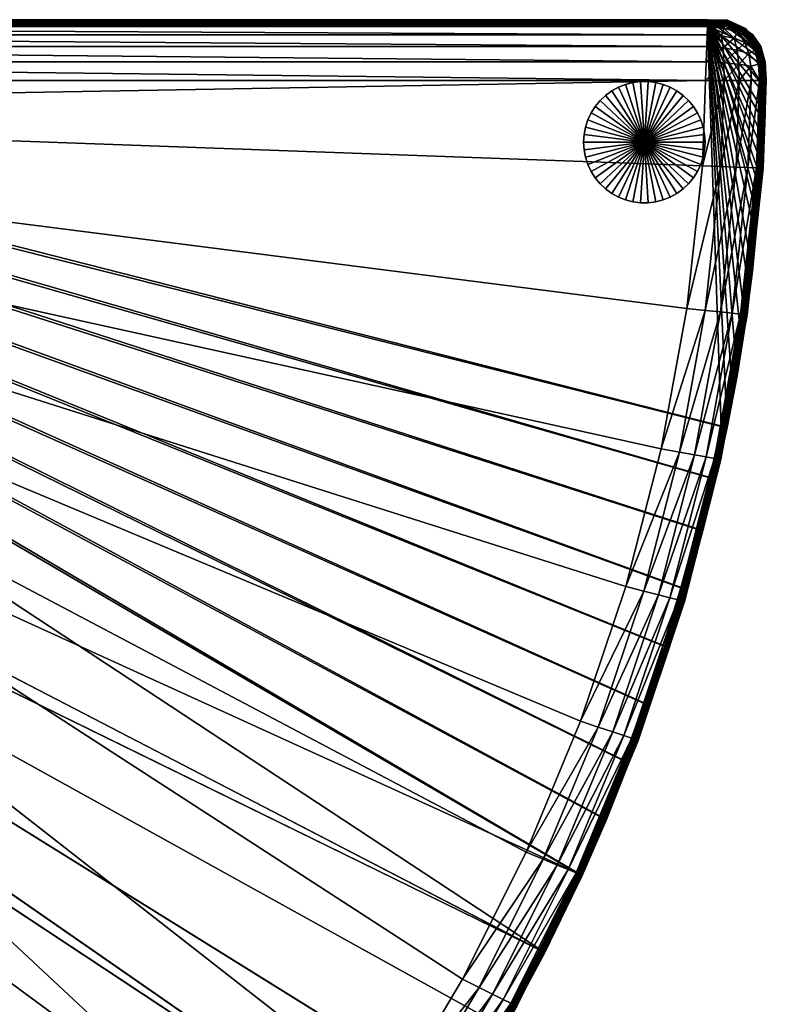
# Model space of a CAD drawing. Header units: inches. Extents: x -6.9 to 27, y -33.9 to 0.
# Tile 10 of 10: x 14.7 to 27, y -16.2 to 0. Entities that reach past the tile are written whole.
import ezdxf

# ---------------------------------------------------------------- set-up
doc = ezdxf.new("R2010")
doc.units = ezdxf.units.IN
doc.header["$MEASUREMENT"] = 0
doc.layers.add('A-FURN-3-ST', color=151, linetype='Continuous')
doc.layers.add('A-FURN-3-ST-LG', color=252, linetype='Continuous')
doc.layers.add('A-FURN-3-ST-LM', color=7, linetype='Continuous', true_color=0xffbd7a)

msp = doc.modelspace()

# ---------------------------------------------------------------- meshes
at = {"layer": 'A-FURN-3-ST'}
mesh = msp.add_polyface(dxfattribs=at)
corners = [(-2.786, -5.564, 1.458), (-2.032, -4.912, 1.458), (16.326, -23.32, 1.458), (-3.618, -6.098, 1.458), (-4.515, -6.507, 1.458), (-5.478, -6.791, 1.458), (-0.152, -1.465, 1.458), (25.656, -4.755, 1.458), (25.234, -7.066, 1.458), (24.65, -9.335, 1.458), (23.908, -11.553, 1.458), (23.012, -13.711, 1.458), (-0.436, -2.429, 1.458), (-0.845, -3.325, 1.458), (-1.379, -4.158, 1.458), (21.964, -15.802, 1.458), (20.767, -17.816, 1.458), (19.427, -19.746, 1.458), (0, 0, 2.458), (-0.003, -0.028, 2.152), (-0.298, -0.06, 2.166), (-0.365, -0.707, 1.518), (-0.071, -0.694, 1.486), (-0.102, -1, 1.458), (-0.316, -0.462, 1.597), (-0.045, -0.444, 1.569), (-0.011, -0.111, 1.902), (-0.283, -0.139, 1.921), (-0.026, -0.25, 1.708), (-0.263, -0.264, 1.722), (0, 0, 13.5), (-0.309, -0.028, 2.458), (25.963, -1, 1.458), (25.913, -2.409, 1.458), (25.975, -0.694, 1.486), (25.984, -0.444, 1.569), (25.991, -0.25, 1.708), (25.996, -0.111, 1.902), (25.999, -0.028, 2.152), (26, 0, 2.458), (-3.733, -4.985, 13.5), (14.338, -26.428, 13.5), (-2.896, -4.338, 13.5), (18.304, -22.655, 13.5), (-2.182, -3.557, 13.5), (21.167, -19, 13.5), (-1.84, -3.025, 13.5), (21.935, -17.817, 13.5), (22.653, -16.604, 13.5), (23.32, -15.362, 13.5), (-1.551, -2.463, 13.5), (0, 0, 13.5), (23.936, -14.094, 13.5), (24.332, -13.171, 13.5), (24.702, -12.238, 13.5), (25.046, -11.295, 13.5), (25.364, -10.343, 13.5), (25.655, -9.382, 13.5), (25.919, -8.414, 13.5), (26, 0, 13.5)]
mesh.append_faces([[corners[k] for k in face] for face in [(0, 1, 2), (3, 0, 2), (4, 3, 2), (5, 4, 2), (6, 7, 8), (6, 8, 9), (6, 9, 10), (6, 10, 11), (12, 6, 2), (13, 12, 2), (14, 13, 2), (1, 14, 2), (6, 11, 15), (6, 15, 16), (6, 16, 17), (18, 19, 20), (21, 22, 23), (24, 25, 22), (19, 26, 27), (26, 28, 29), (29, 27, 26), (29, 28, 25), (30, 18, 31), (6, 23, 32), (6, 32, 33), (6, 33, 7), (32, 23, 22), (22, 34, 32), (34, 22, 25), (25, 35, 34), (35, 25, 28), (28, 36, 35), (26, 37, 36), (36, 28, 26), (19, 38, 37), (37, 26, 19), (18, 39, 38), (38, 19, 18), (18, 30, 59)]])
mesh.append_faces([[corners[k] for k in face] for face in [(40, 41, 42), (42, 43, 44), (44, 45, 46), (46, 49, 50)]], dxfattribs={"vtx0": -1, "vtx1": -1})
mesh.append_faces([[corners[k] for k in face] for face in [(50, 49, 51)]], dxfattribs={"vtx0": -1, "vtx1": -1, "vtx2": -1})
mesh.append_faces([[corners[k] for k in face] for face in [(46, 47, 48), (51, 52, 53), (51, 53, 54), (51, 55, 56), (51, 56, 57)]], dxfattribs={"vtx0": -1, "vtx2": -1})
mesh.append_faces([[corners[k] for k in face] for face in [(48, 49, 46), (49, 52, 51), (54, 55, 51), (57, 58, 51)]], dxfattribs={"vtx1": -1, "vtx2": -1})
mesh = msp.add_polyface(dxfattribs=at)
corners = [(26.109, -7.225, 1.902), (25.511, -9.555, 1.902), (25.377, -9.521, 1.708), (26.218, -7.245, 2.458), (25.619, -9.583, 2.458), (25.592, -9.576, 2.152), (26.191, -7.24, 2.152), (25.972, -7.2, 1.708), (24.831, -11.86, 2.152), (24.752, -11.834, 1.902), (24.857, -11.869, 2.458), (24.62, -11.79, 1.708), (23.705, -13.998, 1.708), (23.833, -14.051, 1.902), (23.91, -14.083, 2.152), (25.189, -9.473, 1.569), (24.436, -11.728, 1.569), (24.198, -11.649, 1.486), (23.012, -13.711, 1.458), (23.908, -11.553, 1.458), (23.294, -13.828, 1.486), (25.234, -7.066, 1.458), (25.656, -4.755, 1.458), (25.96, -4.787, 1.486), (25.535, -7.121, 1.486), (26.208, -4.814, 1.569), (25.781, -7.165, 1.569), (24.65, -9.335, 1.458), (24.946, -9.411, 1.486), (26.402, -4.835, 1.708), (23.525, -13.924, 1.569), (25.963, -1, 1.458), (25.975, -0.694, 1.486), (26.266, -0.708, 1.518), (25.913, -2.409, 1.458), (26.269, -1, 1.486), (26.218, -2.42, 1.486), (25.984, -0.444, 1.569), (26.252, -0.463, 1.597), (25.991, -0.25, 1.708), (26.226, -0.264, 1.722), (25.996, -0.111, 1.902), (26.263, -0.139, 1.921), (25.999, -0.028, 2.152), (26.289, -0.06, 2.166), (26, 0, 2.458), (0, 0, 13.5), (25.919, -8.414, 13.5), (26.132, -7.569, 13.5), (26.32, -6.719, 13.5), (26, 0, 13.5), (26, 0, 13.5), (0, 0, 2.458), (24.857, -11.869, 13.5), (23.936, -14.094, 13.5), (25.619, -9.583, 13.5), (26.218, -7.245, 13.5)]
mesh.append_faces([[corners[k] for k in face] for face in [(0, 1, 2), (3, 4, 5), (5, 6, 3), (6, 5, 1), (1, 0, 6), (2, 7, 0), (5, 8, 9), (9, 1, 5), (4, 10, 8), (8, 5, 4), (1, 9, 11), (11, 2, 1), (12, 11, 9), (13, 9, 8), (14, 8, 10), (15, 16, 17), (18, 19, 17), (17, 20, 18), (20, 17, 16), (21, 22, 23), (23, 24, 21), (24, 23, 25), (25, 26, 24), (27, 21, 24), (24, 28, 27), (19, 27, 28), (28, 17, 19), (28, 24, 26), (26, 15, 28), (17, 28, 15), (29, 7, 26), (15, 26, 7), (7, 2, 15), (16, 15, 2), (2, 11, 16), (30, 16, 11), (31, 32, 33), (34, 31, 35), (22, 34, 36), (36, 23, 22), (32, 37, 38), (37, 39, 40), (40, 39, 41), (42, 41, 43), (44, 43, 45), (51, 45, 52), (10, 53, 54), (4, 55, 53), (53, 10, 4), (3, 56, 55), (55, 4, 3)]])
mesh.append_faces([[corners[k] for k in face] for face in [(46, 49, 50)]], dxfattribs={"vtx0": -1, "vtx1": -1})
mesh.append_faces([[corners[k] for k in face] for face in [(46, 47, 48), (46, 48, 49)]], dxfattribs={"vtx0": -1, "vtx2": -1})
mesh = msp.add_polyface(dxfattribs=at)
corners = [(26.65, -4.862, 2.458), (26.218, -7.245, 2.458), (26.191, -7.24, 2.152), (26.622, -4.859, 2.152), (26.109, -7.225, 1.902), (26.54, -4.85, 1.902), (25.972, -7.2, 1.708), (26.402, -4.835, 1.708), (25.781, -7.165, 1.569), (26.208, -4.814, 1.569), (26.266, -0.708, 1.518), (26.269, -1, 1.486), (25.963, -1, 1.458), (26.51, -0.731, 1.597), (26.519, -1, 1.569), (26.708, -0.764, 1.722), (26.714, -1, 1.708), (26.853, -0.999, 1.902), (26.835, -0.731, 1.921), (26.912, -2.445, 2.458), (26.218, -2.42, 1.486), (25.913, -2.409, 1.458), (26.468, -2.429, 1.569), (25.96, -4.787, 1.486), (26.936, -0.999, 2.152), (26.884, -2.444, 2.152), (26.801, -2.441, 1.902), (26.964, -0.999, 2.458), (26.914, -0.708, 2.166), (26.662, -2.436, 1.708), (26.964, -0.999, 13.5), (26.947, -0.694, 2.458), (26, 0, 13.5), (26.32, -6.719, 13.5), (26.484, -5.864, 13.5), (26.622, -5.004, 13.5), (26.735, -4.141, 13.5), (26.822, -3.274, 13.5), (26.867, -2.846, 13.5), (26.903, -2.416, 13.5), (26.928, -1.986, 13.5), (26.944, -1.556, 13.5), (26.951, -1.125, 13.5), (26.65, -4.862, 13.5), (26.218, -7.245, 13.5), (26.912, -2.445, 13.5)]
mesh.append_faces([[corners[k] for k in face] for face in [(0, 1, 2), (2, 3, 0), (3, 2, 4), (4, 5, 3), (5, 4, 6), (6, 7, 5), (8, 9, 7), (10, 11, 12), (11, 10, 13), (13, 14, 11), (14, 13, 15), (15, 16, 14), (17, 16, 15), (15, 18, 17), (19, 0, 3), (11, 20, 21), (20, 11, 14), (14, 22, 20), (23, 20, 22), (22, 9, 23), (24, 25, 26), (26, 17, 24), (25, 3, 5), (5, 26, 25), (27, 19, 25), (25, 24, 27), (3, 25, 19), (27, 24, 28), (24, 17, 18), (26, 5, 7), (29, 7, 9), (7, 29, 26), (9, 22, 29), (17, 26, 29), (16, 29, 22), (29, 16, 17), (22, 14, 16), (30, 27, 31), (0, 43, 44), (44, 1, 0), (19, 45, 43), (43, 0, 19), (27, 30, 45), (45, 19, 27)]])
mesh.append_faces([[corners[k] for k in face] for face in [(32, 33, 34), (32, 34, 35), (32, 36, 37), (32, 37, 38), (32, 39, 40), (32, 40, 41)]], dxfattribs={"vtx0": -1, "vtx2": -1})
mesh.append_faces([[corners[k] for k in face] for face in [(35, 36, 32), (38, 39, 32), (41, 42, 32)]], dxfattribs={"vtx1": -1, "vtx2": -1})
mesh = msp.add_polyface(dxfattribs=at)
corners = [(26.741, -0.25, 13.5), (26.741, -0.25, 2.458), (26.552, -0.111, 2.458), (26.266, -0.708, 1.518), (26.252, -0.463, 1.597), (26.482, -0.5, 1.662), (26.778, -0.5, 1.958), (26.674, -0.555, 1.763), (26.611, -0.375, 1.833), (26.683, -0.305, 2.013), (26.835, -0.731, 1.921), (26.914, -0.708, 2.166), (26.936, -0.999, 2.152), (26.708, -0.764, 1.722), (26.844, -0.463, 2.189), (26.727, -0.264, 2.222), (26.947, -0.694, 2.458), (26.964, -0.999, 2.458), (26.873, -0.444, 2.458), (26.51, -0.731, 1.597), (25.975, -0.694, 1.486), (26.433, -0.305, 1.763), (26.226, -0.264, 1.722), (25.984, -0.444, 1.569), (25.996, -0.111, 1.902), (26.263, -0.139, 1.921), (25.999, -0.028, 2.152), (26.289, -0.06, 2.166), (26, 0, 2.458), (26.305, -0.028, 2.458), (26.493, -0.204, 1.958), (26.532, -0.139, 2.189), (26.947, -0.694, 13.5), (26.964, -0.999, 13.5), (26.873, -0.444, 13.5), (26.552, -0.111, 13.5), (26.305, -0.028, 13.5), (26, 0, 13.5), (26, 0, 13.5), (26.951, -1.125, 13.5), (26.947, -0.694, 13.5), (26.325, -0.01, 13.5), (26.62, -0.147, 13.5), (26.839, -0.387, 13.5)]
mesh.append_faces([[corners[k] for k in face] for face in [(0, 1, 2), (3, 4, 5), (6, 7, 8), (8, 9, 6), (10, 11, 12), (10, 13, 7), (11, 10, 6), (7, 6, 10), (6, 14, 11), (14, 6, 9), (9, 15, 14), (11, 16, 17), (16, 11, 14), (14, 18, 16), (18, 14, 15), (15, 1, 18), (7, 13, 19), (5, 19, 3), (19, 5, 7), (4, 3, 20), (8, 7, 5), (21, 5, 4), (5, 21, 8), (22, 4, 23), (4, 22, 21), (24, 25, 22), (26, 27, 25), (28, 29, 27), (25, 30, 21), (21, 22, 25), (27, 31, 30), (30, 25, 27), (29, 2, 31), (31, 27, 29), (8, 21, 30), (30, 9, 8), (9, 30, 31), (31, 15, 9), (15, 31, 2), (2, 1, 15), (16, 32, 33), (18, 34, 32), (32, 16, 18), (1, 0, 34), (34, 18, 1), (2, 35, 0), (35, 2, 29), (29, 36, 35), (36, 29, 28), (28, 37, 36)]])
mesh.append_faces([[corners[k] for k in face] for face in [(42, 40, 43)]], dxfattribs={"vtx0": -1})
mesh.append_faces([[corners[k] for k in face] for face in [(38, 40, 41), (41, 40, 42)]], dxfattribs={"vtx0": -1, "vtx1": -1})
mesh.append_faces([[corners[k] for k in face] for face in [(38, 39, 40)]], dxfattribs={"vtx0": -1, "vtx2": -1})
mesh = msp.add_polyface(dxfattribs=at)
corners = [(-5.478, -6.791, 1.458), (16.326, -23.32, 1.458), (14.586, -24.936, 1.458), (12.746, -26.413, 1.458), (10.813, -27.749, 1.458), (8.796, -28.941, 1.458), (6.703, -29.985, 1.458), (4.543, -30.877, 1.458), (2.323, -31.614, 1.458), (10.987, -28, 1.486), (12.937, -26.651, 1.486), (13.094, -26.846, 1.569), (11.129, -28.206, 1.569), (8.952, -29.204, 1.486), (9.079, -29.419, 1.569), (6.84, -30.258, 1.486), (11.382, -28.571, 2.458), (9.306, -29.801, 2.458), (9.291, -29.777, 2.152), (-0.152, -1.465, 1.458), (17.945, -21.584, 1.458), (19.427, -19.746, 1.458), (11.24, -28.366, 1.708), (13.216, -26.997, 1.708), (13.303, -27.106, 1.902), (11.319, -28.48, 1.902), (9.249, -29.706, 1.902), (9.178, -29.586, 1.708), (13.355, -27.171, 2.152), (11.367, -28.548, 2.152), (13.373, -27.192, 2.458), (2.64, -32.562, 13.5), (4.17, -32.072, 13.5), (-6.943, -6.943, 13.5), (5.675, -31.51, 13.5), (7.153, -30.877, 13.5), (-4.669, -5.479, 13.5), (8.598, -30.175, 13.5), (-3.733, -4.985, 13.5), (10.009, -29.406, 13.5), (11.382, -28.571, 13.5), (12.889, -27.539, 13.5), (14.338, -26.428, 13.5), (-2.896, -4.338, 13.5), (15.726, -25.241, 13.5), (17.05, -23.982, 13.5), (18.304, -22.655, 13.5), (-2.182, -3.557, 13.5), (19.487, -21.263, 13.5), (20.35, -20.149, 13.5), (11.382, -28.571, 13.5), (9.306, -29.801, 13.5)]
mesh.append_faces([[corners[k] for k in face] for face in [(0, 1, 2), (0, 2, 3), (0, 3, 4), (0, 4, 5), (0, 5, 6), (0, 6, 7), (0, 7, 8), (9, 10, 11), (11, 12, 9), (5, 4, 9), (9, 13, 5), (6, 5, 13), (13, 9, 12), (12, 14, 13), (15, 13, 14), (16, 17, 18), (4, 3, 10), (10, 9, 4), (13, 15, 6), (19, 20, 1), (19, 21, 20), (22, 23, 24), (25, 26, 27), (27, 22, 25), (24, 25, 22), (25, 24, 28), (29, 18, 26), (26, 25, 29), (28, 29, 25), (29, 28, 30), (18, 29, 16), (30, 16, 29), (12, 11, 23), (23, 22, 12), (14, 12, 22), (22, 27, 14), (16, 50, 51), (51, 17, 16), (50, 16, 30)]])
mesh.append_faces([[corners[k] for k in face] for face in [(36, 37, 38)]], dxfattribs={"vtx0": -1, "vtx1": -1})
mesh.append_faces([[corners[k] for k in face] for face in [(33, 32, 34), (33, 34, 35), (36, 35, 37), (38, 37, 39), (38, 39, 40), (38, 41, 42), (43, 42, 44), (43, 44, 45), (47, 46, 48), (47, 48, 49)]], dxfattribs={"vtx0": -1, "vtx2": -1})
mesh.append_faces([[corners[k] for k in face] for face in [(31, 32, 33), (40, 41, 38), (45, 46, 43)]], dxfattribs={"vtx1": -1, "vtx2": -1})
mesh = msp.add_polyface(dxfattribs=at)
corners = [(21.964, -15.802, 1.458), (23.012, -13.711, 1.458), (23.294, -13.828, 1.486), (22.237, -15.938, 1.486), (20.767, -17.816, 1.458), (21.03, -17.972, 1.486), (19.427, -19.746, 1.458), (19.678, -19.92, 1.486), (17.945, -21.584, 1.458), (18.53, -22.054, 1.708), (20.043, -20.174, 1.708), (20.158, -20.253, 1.902), (21.532, -18.269, 1.902), (21.413, -18.198, 1.708), (21.604, -18.312, 2.152), (20.226, -20.3, 2.152), (22.833, -16.236, 2.152), (21.628, -18.326, 2.458), (20.249, -20.316, 2.458), (22.858, -16.249, 2.458), (24.752, -11.834, 1.902), (23.833, -14.051, 1.902), (23.705, -13.998, 1.708), (22.759, -16.199, 1.902), (22.634, -16.137, 1.708), (24.831, -11.86, 2.152), (23.91, -14.083, 2.152), (24.857, -11.869, 2.458), (23.936, -14.094, 2.458), (24.436, -11.728, 1.569), (23.525, -13.924, 1.569), (22.46, -16.05, 1.569), (21.245, -18.099, 1.569), (19.884, -20.063, 1.569), (18.183, -21.775, 1.486), (24.62, -11.79, 1.708), (18.378, -21.932, 1.569), (20.35, -20.149, 13.5), (21.167, -19, 13.5), (-2.182, -3.557, 13.5), (-1.84, -3.025, 13.5), (21.935, -17.817, 13.5), (22.858, -16.249, 13.5), (21.628, -18.326, 13.5), (20.249, -20.316, 13.5), (23.936, -14.094, 13.5)]
mesh.append_faces([[corners[k] for k in face] for face in [(0, 1, 2), (2, 3, 0), (4, 0, 3), (3, 5, 4), (6, 4, 5), (5, 7, 6), (8, 6, 7), (9, 10, 11), (12, 11, 10), (10, 13, 12), (14, 15, 11), (11, 12, 14), (16, 14, 12), (17, 18, 15), (15, 14, 17), (19, 17, 14), (14, 16, 19), (20, 21, 22), (23, 12, 13), (13, 24, 23), (21, 23, 24), (24, 22, 21), (25, 26, 21), (12, 23, 16), (26, 16, 23), (23, 21, 26), (27, 28, 26), (28, 19, 16), (16, 26, 28), (29, 30, 2), (3, 2, 30), (30, 31, 3), (5, 3, 31), (31, 32, 5), (7, 5, 32), (32, 33, 7), (34, 7, 33), (35, 22, 30), (31, 30, 22), (22, 24, 31), (32, 31, 24), (24, 13, 32), (33, 32, 13), (13, 10, 33), (36, 33, 10), (19, 42, 43), (43, 17, 19), (17, 43, 44), (44, 18, 17), (28, 45, 42), (42, 19, 28), (45, 28, 27)]])
mesh.append_faces([[corners[k] for k in face] for face in [(40, 38, 41)]], dxfattribs={"vtx0": -1, "vtx2": -1})
mesh.append_faces([[corners[k] for k in face] for face in [(37, 38, 39)]], dxfattribs={"vtx1": -1, "vtx2": -1})
at = {"layer": 'A-FURN-3-ST-LG', "color": 251, "true_color": 0x565656}
mesh = msp.add_polyface(dxfattribs=at)
corners = [(24.957, -2.017, 1.5), (25.957, -2.017, 1.5), (25.949, -2.142, 1.5), (25.926, -2.266, 1.5), (25.887, -2.385, 1.5), (25.834, -2.499, 1.5), (25.766, -2.605, 1.5), (25.686, -2.702, 1.5), (25.595, -2.788, 1.5), (25.493, -2.861, 1.5), (25.383, -2.922, 1.5), (25.266, -2.968, 1.5), (25.145, -2.999, 1.5), (25.02, -3.015, 1.5), (24.894, -3.015, 1.5), (24.77, -2.999, 1.5), (24.648, -2.968, 1.5), (24.531, -2.922, 1.5), (24.421, -2.861, 1.5), (24.32, -2.788, 1.5), (24.228, -2.702, 1.5), (24.148, -2.605, 1.5), (24.081, -2.499, 1.5), (24.028, -2.385, 1.5), (23.989, -2.266, 1.5), (23.965, -2.142, 1.5), (23.957, -2.017, 1.5), (23.965, -1.892, 1.5), (23.989, -1.768, 1.5), (24.028, -1.649, 1.5), (24.081, -1.535, 1.5), (24.148, -1.429, 1.5), (24.228, -1.333, 1.5), (24.32, -1.247, 1.5), (24.421, -1.173, 1.5), (24.531, -1.112, 1.5), (24.648, -1.066, 1.5), (24.77, -1.035, 1.5), (24.894, -1.019, 1.5), (25.02, -1.019, 1.5), (25.145, -1.035, 1.5), (25.266, -1.066, 1.5), (25.383, -1.112, 1.5), (25.493, -1.173, 1.5), (25.595, -1.247, 1.5), (25.686, -1.333, 1.5), (25.766, -1.429, 1.5), (25.834, -1.535, 1.5), (25.887, -1.649, 1.5), (25.926, -1.768, 1.5), (25.949, -1.892, 1.5), (25.957, -2.017, 0), (25.949, -2.142, 0), (25.926, -2.266, 0), (25.887, -2.385, 0), (25.834, -2.499, 0), (25.766, -2.605, 0), (25.686, -2.702, 0), (25.595, -2.788, 0), (25.493, -2.861, 0), (25.383, -2.922, 0), (25.266, -2.968, 0), (25.145, -2.999, 0), (25.02, -3.015, 0), (24.894, -3.015, 0), (24.77, -2.999, 0), (24.648, -2.968, 0), (24.531, -2.922, 0), (24.421, -2.861, 0), (24.32, -2.788, 0), (24.228, -2.702, 0), (24.148, -2.605, 0), (24.081, -2.499, 0), (24.028, -2.385, 0), (23.989, -2.266, 0), (23.965, -2.142, 0), (23.957, -2.017, 0), (23.965, -1.892, 0), (23.989, -1.768, 0), (24.028, -1.649, 0), (24.081, -1.535, 0), (24.148, -1.429, 0), (24.228, -1.333, 0), (24.32, -1.247, 0), (24.421, -1.173, 0), (24.531, -1.112, 0), (24.648, -1.066, 0), (24.77, -1.035, 0), (24.894, -1.019, 0), (25.02, -1.019, 0), (25.145, -1.035, 0), (25.266, -1.066, 0), (25.383, -1.112, 0), (25.493, -1.173, 0), (25.595, -1.247, 0), (25.686, -1.333, 0), (25.766, -1.429, 0), (25.834, -1.535, 0), (25.887, -1.649, 0), (25.926, -1.768, 0), (25.949, -1.892, 0), (24.957, -2.017, 0)]
mesh.append_faces([[corners[k] for k in face] for face in [(1, 52, 51), (2, 53, 52), (3, 54, 53), (4, 55, 54), (5, 56, 55), (6, 57, 56), (7, 58, 57), (8, 59, 58), (9, 60, 59), (10, 61, 60), (11, 62, 61), (12, 63, 62), (13, 64, 63), (14, 65, 64), (15, 66, 65), (16, 67, 66), (17, 68, 67), (18, 69, 68), (19, 70, 69), (20, 71, 70), (21, 72, 71), (22, 73, 72), (23, 74, 73), (24, 75, 74), (25, 76, 75), (26, 77, 76), (27, 78, 77), (28, 79, 78), (29, 80, 79), (30, 81, 80), (31, 82, 81), (32, 83, 82), (33, 84, 83), (34, 85, 84), (35, 86, 85), (36, 87, 86), (37, 88, 87), (38, 89, 88), (39, 90, 89), (40, 91, 90), (41, 92, 91), (42, 93, 92), (43, 94, 93), (44, 95, 94), (45, 96, 95), (46, 97, 96), (47, 98, 97), (48, 99, 98), (49, 100, 99), (50, 51, 100)]], dxfattribs={"vtx0": -1, "color": 251})
mesh.append_faces([[corners[k] for k in face] for face in [(0, 2, 1), (0, 3, 2), (0, 4, 3), (0, 5, 4), (0, 6, 5), (0, 7, 6), (0, 8, 7), (0, 9, 8), (0, 10, 9), (0, 11, 10), (0, 12, 11), (0, 13, 12), (0, 14, 13), (0, 15, 14), (0, 16, 15), (0, 17, 16), (0, 18, 17), (0, 19, 18), (0, 20, 19), (0, 21, 20), (0, 22, 21), (0, 23, 22), (0, 24, 23), (0, 25, 24), (0, 26, 25), (0, 27, 26), (0, 28, 27), (0, 29, 28), (0, 30, 29), (0, 31, 30), (0, 32, 31), (0, 33, 32), (0, 34, 33), (0, 35, 34), (0, 36, 35), (0, 37, 36), (0, 38, 37), (0, 39, 38), (0, 40, 39), (0, 41, 40), (0, 42, 41), (0, 43, 42), (0, 44, 43), (0, 45, 44), (0, 46, 45), (0, 47, 46), (0, 48, 47), (0, 49, 48), (0, 50, 49), (0, 1, 50), (101, 51, 52), (101, 52, 53), (101, 53, 54), (101, 54, 55), (101, 55, 56), (101, 56, 57), (101, 57, 58), (101, 58, 59), (101, 59, 60), (101, 60, 61), (101, 61, 62), (101, 62, 63), (101, 63, 64), (101, 64, 65), (101, 65, 66), (101, 66, 67), (101, 67, 68), (101, 68, 69), (101, 69, 70), (101, 70, 71), (101, 71, 72), (101, 72, 73), (101, 73, 74), (101, 74, 75), (101, 75, 76), (101, 76, 77), (101, 77, 78), (101, 78, 79), (101, 79, 80), (101, 80, 81), (101, 81, 82), (101, 82, 83), (101, 83, 84), (101, 84, 85), (101, 85, 86), (101, 86, 87), (101, 87, 88), (101, 88, 89), (101, 89, 90), (101, 90, 91), (101, 91, 92), (101, 92, 93), (101, 93, 94), (101, 94, 95), (101, 95, 96), (101, 96, 97), (101, 97, 98), (101, 98, 99), (101, 99, 100), (101, 100, 51)]], dxfattribs={"vtx0": -1, "vtx2": -1, "color": 251})
mesh.append_faces([[corners[k] for k in face] for face in [(1, 2, 52), (2, 3, 53), (3, 4, 54), (4, 5, 55), (5, 6, 56), (6, 7, 57), (7, 8, 58), (8, 9, 59), (9, 10, 60), (10, 11, 61), (11, 12, 62), (12, 13, 63), (13, 14, 64), (14, 15, 65), (15, 16, 66), (16, 17, 67), (17, 18, 68), (18, 19, 69), (19, 20, 70), (20, 21, 71), (21, 22, 72), (22, 23, 73), (23, 24, 74), (24, 25, 75), (25, 26, 76), (26, 27, 77), (27, 28, 78), (28, 29, 79), (29, 30, 80), (30, 31, 81), (31, 32, 82), (32, 33, 83), (33, 34, 84), (34, 35, 85), (35, 36, 86), (36, 37, 87), (37, 38, 88), (38, 39, 89), (39, 40, 90), (40, 41, 91), (41, 42, 92), (42, 43, 93), (43, 44, 94), (44, 45, 95), (45, 46, 96), (46, 47, 97), (47, 48, 98), (48, 49, 99), (49, 50, 100), (50, 1, 51)]], dxfattribs={"vtx2": -1, "color": 251})
at = {"layer": 'A-FURN-3-ST-LM'}
mesh = msp.add_polyface(dxfattribs=at)
corners = [(-0.208, -0.01, 13.9), (-0.41, -0.055, 13.9), (-0.207, -0.013, 13.926), (-0.409, -0.059, 13.926), (-0.206, -0.023, 13.95), (-0.406, -0.068, 13.95), (-0.204, -0.039, 13.971), (-0.402, -0.083, 13.971), (-0.201, -0.059, 13.987), (-0.395, -0.103, 13.987), (-0.198, -0.083, 13.997), (-0.388, -0.126, 13.997), (-0.194, -0.109, 14), (0, 0, 13.9), (0, -0.003, 13.926), (0, -0.013, 13.95), (0.001, -0.029, 13.971), (0.001, -0.05, 13.987), (0.002, -0.074, 13.997), (0.002, -0.1, 14), (26, 0, 13.9), (26, -0.003, 13.926), (26, -0.013, 13.95), (26, -0.029, 13.971), (25.999, -0.05, 13.987), (25.999, -0.074, 13.997), (-2.828, -4.412, 14), (18.23, -22.588, 14), (-2.103, -3.618, 14), (21.084, -18.943, 14), (-1.754, -3.075, 14), (23.231, -15.317, 14), (-1.46, -2.504, 14), (23.845, -14.052, 14), (24.239, -13.133, 14), (24.609, -12.203, 14), (24.952, -11.262, 14), (-0.208, -0.01, 13.5), (0, 0, 13.5), (18.304, -22.655, 13.5), (-2.896, -4.338, 13.5), (-2.182, -3.557, 13.5), (21.167, -19, 13.5), (-1.84, -3.025, 13.5), (23.32, -15.362, 13.5), (-1.551, -2.463, 13.5), (25.046, -11.295, 13.5), (24.702, -12.238, 13.5), (24.332, -13.171, 13.5), (23.936, -14.094, 13.5)]
mesh.append_faces([[corners[k] for k in face] for face in [(0, 1, 2), (2, 3, 4), (4, 5, 6), (6, 7, 8), (8, 9, 10), (10, 11, 12), (0, 2, 13), (13, 2, 14), (14, 2, 4), (14, 4, 15), (15, 4, 6), (15, 6, 16), (16, 6, 8), (16, 8, 17), (17, 8, 10), (17, 10, 18), (18, 10, 12), (18, 12, 19), (13, 14, 20), (21, 14, 15), (22, 15, 16), (23, 16, 17), (24, 17, 18), (25, 18, 19), (26, 27, 28), (28, 29, 30), (30, 31, 32), (32, 31, 33), (32, 33, 19), (19, 33, 34), (19, 34, 35), (35, 36, 19), (0, 13, 37), (37, 13, 38), (13, 20, 38)]])
mesh.append_faces([[corners[k] for k in face] for face in [(44, 45, 38)]], dxfattribs={"vtx0": -1, "vtx1": -1, "vtx2": -1})
mesh.append_faces([[corners[k] for k in face] for face in [(39, 40, 41), (42, 41, 43), (44, 43, 45), (38, 47, 48), (38, 48, 49)]], dxfattribs={"vtx0": -1, "vtx2": -1})
mesh.append_faces([[corners[k] for k in face] for face in [(46, 47, 38), (49, 44, 38)]], dxfattribs={"vtx1": -1, "vtx2": -1})
mesh = msp.add_polyface(dxfattribs=at)
corners = [(25.847, -8.395, 13.997), (25.559, -9.355, 14), (25.583, -9.362, 13.997), (25.87, -8.401, 13.987), (25.607, -9.369, 13.987), (25.89, -8.406, 13.971), (25.626, -9.374, 13.971), (25.906, -8.41, 13.95), (25.642, -9.379, 13.95), (25.915, -8.413, 13.926), (25.651, -9.381, 13.926), (25.268, -10.313, 14), (25.293, -10.321, 13.997), (25.316, -10.328, 13.987), (25.336, -10.334, 13.971), (25.351, -10.339, 13.95), (25.361, -10.342, 13.926), (25.655, -9.382, 13.9), (25.364, -10.343, 13.9), (24.952, -11.262, 14), (24.976, -11.271, 13.997), (24.999, -11.279, 13.987), (25.019, -11.286, 13.971), (25.034, -11.291, 13.95), (25.043, -11.294, 13.926), (26, 0, 13.9), (0, -0.003, 13.926), (26, -0.003, 13.926), (0, -0.013, 13.95), (26, -0.013, 13.95), (0.001, -0.029, 13.971), (26, -0.029, 13.971), (0.001, -0.05, 13.987), (25.999, -0.05, 13.987), (0.002, -0.074, 13.997), (25.999, -0.074, 13.997), (0.002, -0.1, 14), (25.998, -0.1, 14), (25.655, -9.382, 13.5), (25.364, -10.343, 13.5), (25.822, -8.388, 14), (26.035, -7.546, 14), (26.223, -6.699, 14), (0, 0, 13.5), (26, 0, 13.5), (26.32, -6.719, 13.5), (26.132, -7.569, 13.5), (25.919, -8.414, 13.5), (25.046, -11.295, 13.5)]
mesh.append_faces([[corners[k] for k in face] for face in [(0, 1, 2), (3, 2, 4), (5, 4, 6), (7, 6, 8), (9, 8, 10), (1, 11, 2), (2, 11, 12), (2, 12, 4), (4, 12, 13), (4, 13, 6), (6, 13, 14), (6, 14, 8), (8, 14, 15), (8, 15, 10), (10, 15, 16), (10, 16, 17), (17, 16, 18), (11, 19, 12), (12, 20, 13), (13, 21, 14), (14, 22, 15), (15, 23, 16), (16, 24, 18), (25, 26, 27), (27, 28, 29), (29, 30, 31), (31, 32, 33), (33, 34, 35), (35, 36, 37), (17, 18, 38), (38, 18, 39), (36, 19, 11), (36, 11, 1), (1, 40, 36), (36, 40, 41), (36, 41, 42), (36, 42, 37), (43, 25, 44)]])
mesh.append_faces([[corners[k] for k in face] for face in [(44, 45, 43)]], dxfattribs={"vtx0": -1, "vtx1": -1})
mesh.append_faces([[corners[k] for k in face] for face in [(43, 45, 46), (43, 46, 47), (43, 38, 39), (43, 39, 48)]], dxfattribs={"vtx0": -1, "vtx2": -1})
mesh.append_faces([[corners[k] for k in face] for face in [(47, 38, 43)]], dxfattribs={"vtx1": -1, "vtx2": -1})
mesh = msp.add_polyface(dxfattribs=at)
corners = [(26.523, -4.99, 14), (26.385, -5.847, 14), (26.549, -4.993, 13.997), (26.411, -5.851, 13.997), (26.573, -4.997, 13.987), (26.435, -5.855, 13.987), (26.593, -5, 13.971), (26.455, -5.859, 13.971), (26.223, -6.699, 14), (26.248, -6.704, 13.997), (26.271, -6.709, 13.987), (26.292, -6.713, 13.971), (26.471, -5.862, 13.95), (26.307, -6.717, 13.95), (26.48, -5.863, 13.926), (26.317, -6.719, 13.926), (26.484, -5.864, 13.9), (26.325, -0.01, 13.9), (26, 0, 13.9), (26.324, -0.014, 13.926), (26, -0.003, 13.926), (26.322, -0.024, 13.95), (26, -0.013, 13.95), (26.318, -0.039, 13.971), (26, -0.029, 13.971), (26.313, -0.06, 13.987), (25.999, -0.05, 13.987), (26.308, -0.084, 13.997), (25.999, -0.074, 13.997), (26.302, -0.11, 14), (25.998, -0.1, 14), (26.618, -0.149, 13.926), (26.612, -0.158, 13.95), (26.603, -0.171, 13.971), (26.59, -0.188, 13.987), (26.576, -0.208, 13.997), (26.56, -0.229, 14), (26.635, -4.129, 14), (26.723, -3.264, 14), (26.768, -2.836, 14), (26.752, -0.439, 14), (26, 0, 13.5), (26.325, -0.01, 13.5), (26.62, -0.147, 13.9), (26.32, -6.719, 13.9), (26.484, -5.864, 13.5), (26.947, -0.694, 13.5), (26.735, -4.141, 13.5), (26.622, -5.004, 13.5), (26.32, -6.719, 13.5)]
mesh.append_faces([[corners[k] for k in face] for face in [(0, 1, 2), (2, 1, 3), (4, 3, 5), (6, 5, 7), (1, 8, 3), (3, 9, 5), (5, 10, 7), (7, 11, 12), (12, 13, 14), (14, 15, 16), (17, 18, 19), (19, 18, 20), (19, 20, 21), (21, 20, 22), (21, 22, 23), (23, 22, 24), (23, 24, 25), (25, 24, 26), (25, 26, 27), (27, 26, 28), (27, 28, 29), (29, 28, 30), (31, 17, 19), (32, 19, 21), (33, 21, 23), (34, 23, 25), (34, 25, 35), (35, 25, 27), (35, 27, 36), (36, 27, 29), (30, 8, 1), (30, 1, 0), (0, 37, 30), (30, 37, 38), (30, 38, 39), (40, 29, 30), (18, 17, 41), (41, 17, 42), (17, 43, 42), (16, 44, 45)]])
mesh.append_faces([[corners[k] for k in face] for face in [(42, 46, 41)]], dxfattribs={"vtx0": -1, "vtx1": -1})
mesh.append_faces([[corners[k] for k in face] for face in [(41, 47, 48), (41, 45, 49)]], dxfattribs={"vtx0": -1, "vtx2": -1})
mesh.append_faces([[corners[k] for k in face] for face in [(48, 45, 41)]], dxfattribs={"vtx1": -1, "vtx2": -1})
mesh = msp.add_polyface(dxfattribs=at)
corners = [(26.951, -1.125, 13.9), (26.944, -0.695, 13.926), (26.947, -1.125, 13.926), (26.934, -0.696, 13.95), (26.937, -1.125, 13.95), (26.918, -0.699, 13.971), (26.921, -1.125, 13.971), (26.897, -0.703, 13.987), (26.901, -1.125, 13.987), (26.873, -0.707, 13.997), (26.877, -1.125, 13.997), (26.847, -0.711, 14), (26.851, -1.124, 14), (26.944, -1.556, 13.9), (26.941, -1.556, 13.926), (26.931, -1.555, 13.95), (26.915, -1.555, 13.971), (26.894, -1.554, 13.987), (26.87, -1.554, 13.997), (26.844, -1.553, 14), (26.928, -1.986, 13.9), (26.925, -1.986, 13.926), (26.915, -1.985, 13.95), (26.899, -1.985, 13.971), (26.879, -1.984, 13.987), (26.854, -1.983, 13.997), (26.829, -1.981, 14), (26.768, -2.836, 14), (26.803, -2.409, 14), (25.998, -0.1, 14), (26.947, -0.694, 13.5), (26.951, -1.125, 13.5), (26.944, -1.556, 13.5), (26, 0, 13.5), (26.928, -1.986, 13.5), (26.903, -2.416, 13.5), (26.867, -2.846, 13.5)]
mesh.append_faces([[corners[k] for k in face] for face in [(0, 1, 2), (2, 3, 4), (4, 5, 6), (6, 7, 8), (8, 7, 9), (8, 9, 10), (10, 9, 11), (10, 11, 12), (13, 0, 14), (14, 0, 2), (14, 2, 15), (15, 2, 4), (15, 4, 16), (16, 4, 6), (16, 6, 17), (17, 6, 8), (17, 8, 18), (18, 8, 10), (18, 10, 19), (19, 10, 12), (20, 13, 21), (21, 13, 14), (21, 14, 22), (22, 14, 15), (22, 15, 23), (23, 15, 16), (23, 16, 24), (24, 16, 17), (24, 17, 25), (25, 17, 18), (25, 18, 26), (26, 18, 19), (27, 28, 29), (29, 28, 26), (29, 26, 19), (19, 12, 29), (30, 0, 31), (0, 13, 31), (31, 13, 32), (13, 20, 32)]])
mesh.append_faces([[corners[k] for k in face] for face in [(33, 31, 32), (33, 34, 35), (33, 35, 36)]], dxfattribs={"vtx0": -1, "vtx2": -1})
mesh.append_faces([[corners[k] for k in face] for face in [(32, 34, 33)]], dxfattribs={"vtx1": -1, "vtx2": -1})
mesh = msp.add_polyface(dxfattribs=at)
corners = [(26.62, -0.147, 13.9), (26.325, -0.01, 13.9), (26.618, -0.149, 13.926), (26.324, -0.014, 13.926), (26.612, -0.158, 13.95), (26.322, -0.024, 13.95), (26.603, -0.171, 13.971), (26.318, -0.039, 13.971), (26.59, -0.188, 13.987), (26.839, -0.387, 13.9), (26.836, -0.389, 13.926), (26.828, -0.394, 13.95), (26.814, -0.402, 13.971), (26.796, -0.413, 13.987), (26.774, -0.426, 13.997), (26.576, -0.208, 13.997), (26.752, -0.439, 14), (26.56, -0.229, 14), (26.947, -0.694, 13.9), (26.944, -0.695, 13.926), (26.934, -0.696, 13.95), (26.918, -0.699, 13.971), (26.897, -0.703, 13.987), (26.873, -0.707, 13.997), (26.847, -0.711, 14), (26.951, -1.125, 13.9), (26.947, -1.125, 13.926), (26.937, -1.125, 13.95), (26.921, -1.125, 13.971), (25.998, -0.1, 14), (26.851, -1.124, 14), (26.302, -0.11, 14), (26.325, -0.01, 13.5), (26.62, -0.147, 13.5), (26.839, -0.387, 13.5), (26.947, -0.694, 13.5), (26, 0, 13.5), (26.951, -1.125, 13.5)]
mesh.append_faces([[corners[k] for k in face] for face in [(0, 1, 2), (2, 3, 4), (4, 5, 6), (6, 7, 8), (9, 0, 10), (10, 0, 2), (10, 2, 11), (11, 2, 4), (11, 4, 12), (12, 4, 6), (12, 6, 13), (13, 6, 8), (13, 8, 14), (14, 8, 15), (14, 15, 16), (16, 15, 17), (9, 10, 18), (18, 10, 19), (19, 10, 11), (19, 11, 20), (20, 11, 12), (20, 12, 21), (21, 12, 13), (21, 13, 22), (22, 13, 14), (22, 14, 23), (23, 14, 16), (23, 16, 24), (18, 19, 25), (26, 19, 20), (27, 20, 21), (28, 21, 22), (29, 30, 24), (29, 24, 16), (17, 31, 16), (32, 0, 33), (0, 9, 33), (33, 9, 34), (9, 18, 34), (34, 18, 35), (18, 25, 35)]])
mesh.append_faces([[corners[k] for k in face] for face in [(35, 33, 34)]], dxfattribs={"vtx0": -1})
mesh.append_faces([[corners[k] for k in face] for face in [(36, 35, 37)]], dxfattribs={"vtx0": -1, "vtx2": -1})
mesh.append_faces([[corners[k] for k in face] for face in [(32, 33, 35)]], dxfattribs={"vtx1": -1, "vtx2": -1})
mesh = msp.add_polyface(dxfattribs=at)
corners = [(26.903, -2.416, 13.9), (26.928, -1.986, 13.9), (26.899, -2.416, 13.926), (26.925, -1.986, 13.926), (26.889, -2.415, 13.95), (26.915, -1.985, 13.95), (26.874, -2.414, 13.971), (26.899, -1.985, 13.971), (26.853, -2.413, 13.987), (26.879, -1.984, 13.987), (26.829, -2.411, 13.997), (26.854, -1.983, 13.997), (26.803, -2.409, 14), (26.829, -1.981, 14), (26.867, -2.846, 13.9), (26.864, -2.845, 13.926), (26.854, -2.844, 13.95), (26.838, -2.843, 13.971), (26.817, -2.841, 13.987), (26.793, -2.839, 13.997), (26.768, -2.836, 14), (26.723, -3.264, 14), (26.742, -3.266, 13.998), (26.761, -3.268, 13.992), (26.778, -3.269, 13.983), (26.793, -3.271, 13.971), (26.805, -3.272, 13.956), (26.815, -3.273, 13.938), (26.82, -3.274, 13.919), (26.944, -1.556, 13.5), (26.928, -1.986, 13.5), (26.903, -2.416, 13.5), (26.867, -2.846, 13.5), (26.822, -3.274, 13.9), (26.822, -3.274, 13.5), (26, 0, 13.5), (26.735, -4.141, 13.5)]
mesh.append_faces([[corners[k] for k in face] for face in [(0, 1, 2), (2, 1, 3), (2, 3, 4), (4, 3, 5), (4, 5, 6), (6, 5, 7), (6, 7, 8), (8, 7, 9), (8, 9, 10), (10, 9, 11), (10, 11, 12), (12, 11, 13), (14, 0, 15), (15, 0, 2), (15, 2, 16), (16, 2, 4), (16, 4, 17), (17, 4, 6), (17, 6, 18), (18, 6, 8), (18, 8, 19), (19, 8, 10), (19, 10, 20), (20, 10, 12), (21, 22, 20), (20, 22, 19), (19, 22, 23), (19, 23, 18), (18, 23, 24), (18, 24, 17), (17, 24, 25), (17, 25, 26), (17, 26, 16), (16, 26, 27), (16, 27, 15), (15, 28, 14), (29, 1, 30), (1, 0, 30), (30, 0, 31), (0, 14, 31), (31, 14, 32), (14, 33, 32)]])
mesh.append_faces([[corners[k] for k in face] for face in [(35, 34, 36)]], dxfattribs={"vtx0": -1, "vtx2": -1})
mesh.append_faces([[corners[k] for k in face] for face in [(32, 34, 35)]], dxfattribs={"vtx1": -1, "vtx2": -1})
mesh = msp.add_polyface(dxfattribs=at)
corners = [(26.635, -4.129, 14), (26.523, -4.99, 14), (26.661, -4.132, 13.997), (26.549, -4.993, 13.997), (26.685, -4.135, 13.987), (26.573, -4.997, 13.987), (26.706, -4.137, 13.971), (26.593, -5, 13.971), (26.721, -4.139, 13.95), (26.609, -5.002, 13.95), (26.731, -4.14, 13.926), (26.619, -5.004, 13.926), (26.735, -4.141, 13.9), (26.622, -5.004, 13.9), (26.411, -5.851, 13.997), (26.435, -5.855, 13.987), (26.455, -5.859, 13.971), (26.471, -5.862, 13.95), (26.48, -5.863, 13.926), (26.484, -5.864, 13.9), (26.822, -3.274, 13.9), (26.82, -3.274, 13.919), (26.815, -3.273, 13.938), (26.805, -3.272, 13.956), (26.793, -3.271, 13.971), (26.778, -3.269, 13.983), (26.761, -3.268, 13.992), (26.742, -3.266, 13.998), (26.723, -3.264, 14), (26.864, -2.845, 13.926), (26.867, -2.846, 13.9), (26.867, -2.846, 13.5), (26.822, -3.274, 13.5), (26.735, -4.141, 13.5), (26.622, -5.004, 13.5), (26.484, -5.864, 13.5)]
mesh.append_faces([[corners[k] for k in face] for face in [(0, 1, 2), (2, 1, 3), (2, 3, 4), (4, 3, 5), (4, 5, 6), (6, 5, 7), (6, 7, 8), (8, 7, 9), (8, 9, 10), (10, 9, 11), (10, 11, 12), (12, 11, 13), (3, 14, 5), (5, 15, 7), (7, 16, 9), (9, 16, 17), (9, 17, 11), (11, 17, 18), (11, 18, 13), (13, 18, 19), (20, 21, 12), (12, 21, 10), (10, 21, 22), (10, 22, 8), (8, 22, 23), (8, 23, 6), (6, 23, 24), (6, 24, 25), (6, 25, 4), (4, 25, 26), (4, 26, 2), (2, 26, 27), (2, 27, 0), (0, 27, 28), (29, 22, 21), (30, 21, 20), (31, 20, 32), (20, 12, 32), (32, 12, 33), (12, 13, 33), (33, 13, 34), (13, 19, 34), (34, 19, 35)]])
mesh = msp.add_polyface(dxfattribs=at)
corners = [(18.249, -22.606, 13.997), (16.979, -23.912, 14), (16.997, -23.93, 13.997), (18.267, -22.622, 13.987), (17.014, -23.947, 13.987), (18.283, -22.636, 13.971), (17.029, -23.962, 13.971), (18.294, -22.646, 13.95), (17.04, -23.973, 13.95), (18.302, -22.653, 13.926), (17.047, -23.98, 13.926), (18.304, -22.655, 13.9), (17.05, -23.982, 13.9), (15.659, -25.167, 14), (15.677, -25.186, 13.997), (15.693, -25.204, 13.987), (15.707, -25.219, 13.971), (15.717, -25.231, 13.95), (15.724, -25.238, 13.926), (18.304, -22.655, 13.5), (17.05, -23.982, 13.5), (15.726, -25.241, 13.9), (7.111, -30.786, 14), (8.553, -30.086, 14), (-4.63, -5.572, 14), (-3.679, -5.069, 14), (9.959, -29.319, 14), (11.328, -28.487, 14), (12.83, -27.458, 14), (14.275, -26.35, 14), (-2.828, -4.412, 14), (18.23, -22.588, 14), (-2.103, -3.618, 14), (19.409, -21.2, 14), (20.27, -20.089, 14), (21.084, -18.943, 14), (-1.754, -3.075, 14), (21.85, -17.765, 14), (22.566, -16.555, 14), (23.231, -15.317, 14), (7.153, -30.877, 13.5), (-4.669, -5.479, 13.5), (8.598, -30.175, 13.5), (-3.733, -4.985, 13.5), (10.009, -29.406, 13.5), (11.382, -28.571, 13.5), (12.889, -27.539, 13.5), (14.338, -26.428, 13.5), (-2.896, -4.338, 13.5), (15.726, -25.241, 13.5), (-2.182, -3.557, 13.5), (19.487, -21.263, 13.5), (20.35, -20.149, 13.5), (21.167, -19, 13.5), (-1.84, -3.025, 13.5), (21.935, -17.817, 13.5), (22.653, -16.604, 13.5), (23.32, -15.362, 13.5)]
mesh.append_faces([[corners[k] for k in face] for face in [(0, 1, 2), (3, 2, 4), (5, 4, 6), (7, 6, 8), (9, 8, 10), (11, 10, 12), (1, 13, 2), (2, 13, 14), (2, 14, 4), (4, 14, 15), (4, 15, 6), (6, 16, 8), (8, 17, 10), (10, 18, 12), (19, 12, 20), (12, 21, 20), (22, 23, 24), (25, 23, 26), (25, 26, 27), (27, 28, 25), (25, 28, 29), (30, 29, 13), (30, 13, 1), (1, 31, 30), (32, 31, 33), (32, 33, 34), (34, 35, 32), (36, 35, 37), (36, 37, 38), (38, 39, 36)]])
mesh.append_faces([[corners[k] for k in face] for face in [(40, 41, 42), (42, 43, 44), (44, 43, 45), (45, 43, 46), (46, 43, 47), (47, 48, 49), (49, 48, 20), (20, 48, 19), (19, 50, 51), (51, 50, 52), (52, 50, 53), (53, 54, 55), (55, 54, 56), (56, 54, 57)]], dxfattribs={"vtx0": -1, "vtx1": -1})
mesh = msp.add_polyface(dxfattribs=at)
corners = [(26.411, -5.851, 13.997), (26.223, -6.699, 14), (26.248, -6.704, 13.997), (26.435, -5.855, 13.987), (26.271, -6.709, 13.987), (26.455, -5.859, 13.971), (26.292, -6.713, 13.971), (26.471, -5.862, 13.95), (26.307, -6.717, 13.95), (26.48, -5.863, 13.926), (26.317, -6.719, 13.926), (26.484, -5.864, 13.9), (26.32, -6.719, 13.9), (26.035, -7.546, 14), (26.06, -7.552, 13.997), (26.083, -7.558, 13.987), (26.103, -7.563, 13.971), (26.119, -7.566, 13.95), (26.129, -7.569, 13.926), (26.132, -7.569, 13.9), (25.822, -8.388, 14), (25.847, -8.395, 13.997), (25.87, -8.401, 13.987), (25.89, -8.406, 13.971), (25.906, -8.41, 13.95), (25.915, -8.413, 13.926), (25.919, -8.414, 13.9), (25.559, -9.355, 14), (25.583, -9.362, 13.997), (25.607, -9.369, 13.987), (25.626, -9.374, 13.971), (25.642, -9.379, 13.95), (25.651, -9.381, 13.926), (25.655, -9.382, 13.9), (25.919, -8.414, 13.5), (25.655, -9.382, 13.5), (26.484, -5.864, 13.5), (26.32, -6.719, 13.5), (26.132, -7.569, 13.5)]
mesh.append_faces([[corners[k] for k in face] for face in [(0, 1, 2), (3, 2, 4), (5, 4, 6), (7, 6, 8), (9, 8, 10), (11, 10, 12), (1, 13, 2), (2, 13, 14), (2, 14, 4), (4, 14, 15), (4, 15, 6), (6, 15, 16), (6, 16, 8), (8, 16, 17), (8, 17, 10), (10, 17, 18), (10, 18, 12), (12, 18, 19), (20, 21, 13), (13, 21, 14), (14, 21, 22), (14, 22, 15), (15, 22, 23), (15, 23, 16), (16, 23, 24), (16, 24, 17), (17, 24, 25), (17, 25, 18), (18, 25, 26), (18, 26, 19), (20, 27, 21), (21, 28, 22), (22, 29, 23), (23, 30, 24), (24, 31, 25), (25, 32, 26), (26, 32, 33), (26, 33, 34), (34, 33, 35), (36, 12, 37), (12, 19, 37), (37, 19, 38), (19, 26, 38), (38, 26, 34)]])
mesh = msp.add_polyface(dxfattribs=at)
corners = [(25.293, -10.321, 13.997), (24.952, -11.262, 14), (24.976, -11.271, 13.997), (25.316, -10.328, 13.987), (24.999, -11.279, 13.987), (25.336, -10.334, 13.971), (25.019, -11.286, 13.971), (25.351, -10.339, 13.95), (25.034, -11.291, 13.95), (25.361, -10.342, 13.926), (25.043, -11.294, 13.926), (25.364, -10.343, 13.9), (25.046, -11.295, 13.9), (24.609, -12.203, 14), (24.633, -12.212, 13.997), (24.655, -12.221, 13.987), (24.675, -12.228, 13.971), (24.69, -12.234, 13.95), (24.699, -12.237, 13.926), (24.702, -12.238, 13.9), (24.239, -13.133, 14), (24.263, -13.143, 13.997), (24.286, -13.152, 13.987), (24.305, -13.16, 13.971), (24.319, -13.166, 13.95), (24.329, -13.17, 13.926), (24.332, -13.171, 13.9), (23.845, -14.052, 14), (23.868, -14.063, 13.997), (23.89, -14.073, 13.987), (23.909, -14.082, 13.971), (23.923, -14.088, 13.95), (23.932, -14.092, 13.926), (25.364, -10.343, 13.5), (25.046, -11.295, 13.5), (24.702, -12.238, 13.5), (24.332, -13.171, 13.5), (23.936, -14.094, 13.9)]
mesh.append_faces([[corners[k] for k in face] for face in [(0, 1, 2), (3, 2, 4), (5, 4, 6), (7, 6, 8), (9, 8, 10), (11, 10, 12), (1, 13, 2), (2, 13, 14), (2, 14, 4), (4, 14, 15), (4, 15, 6), (6, 15, 16), (6, 16, 8), (8, 16, 17), (8, 17, 10), (10, 17, 18), (10, 18, 12), (12, 18, 19), (13, 20, 14), (14, 20, 21), (14, 21, 15), (15, 21, 22), (15, 22, 16), (16, 22, 23), (16, 23, 17), (17, 23, 24), (17, 24, 18), (18, 24, 25), (18, 25, 19), (19, 25, 26), (20, 27, 21), (21, 27, 28), (21, 28, 22), (22, 29, 23), (23, 30, 24), (24, 31, 25), (25, 32, 26), (11, 12, 33), (33, 12, 34), (12, 19, 34), (34, 19, 35), (19, 26, 35), (35, 26, 36), (26, 37, 36)]])
mesh = msp.add_polyface(dxfattribs=at)
corners = [(24.286, -13.152, 13.987), (23.868, -14.063, 13.997), (23.89, -14.073, 13.987), (24.305, -13.16, 13.971), (23.909, -14.082, 13.971), (24.319, -13.166, 13.95), (23.923, -14.088, 13.95), (24.329, -13.17, 13.926), (23.932, -14.092, 13.926), (24.332, -13.171, 13.9), (23.936, -14.094, 13.9), (21.91, -17.802, 13.971), (22.627, -16.59, 13.971), (22.614, -16.583, 13.983), (21.897, -17.794, 13.983), (22.599, -16.574, 13.992), (21.882, -17.785, 13.992), (22.583, -16.565, 13.998), (21.866, -17.775, 13.998), (22.566, -16.555, 14), (23.32, -15.362, 13.9), (23.319, -15.362, 13.919), (22.653, -16.604, 13.9), (22.651, -16.603, 13.919), (23.314, -15.359, 13.938), (22.646, -16.601, 13.938), (23.305, -15.355, 13.956), (22.638, -16.596, 13.956), (23.294, -15.349, 13.971), (23.281, -15.342, 13.983), (23.265, -15.334, 13.992), (23.249, -15.326, 13.998), (23.231, -15.317, 14), (23.845, -14.052, 14), (24.332, -13.171, 13.5), (23.936, -14.094, 13.5), (23.32, -15.362, 13.5), (22.653, -16.604, 13.5)]
mesh.append_faces([[corners[k] for k in face] for face in [(0, 1, 2), (3, 2, 4), (5, 4, 6), (7, 6, 8), (9, 8, 10), (11, 12, 13), (14, 13, 15), (16, 15, 17), (18, 17, 19), (20, 21, 22), (22, 21, 23), (23, 21, 24), (23, 24, 25), (25, 24, 26), (25, 26, 27), (27, 26, 28), (27, 28, 12), (12, 28, 29), (12, 29, 13), (13, 29, 30), (13, 30, 15), (15, 30, 31), (15, 31, 17), (17, 31, 32), (17, 32, 19), (32, 31, 33), (33, 31, 1), (1, 31, 30), (1, 30, 2), (2, 30, 29), (2, 29, 4), (4, 29, 28), (4, 28, 26), (4, 26, 6), (6, 26, 24), (6, 24, 8), (8, 24, 21), (8, 21, 10), (10, 21, 20), (34, 10, 35), (10, 20, 35), (35, 20, 36), (20, 22, 36), (36, 22, 37)]])

doc.saveas('drawing.dxf')
